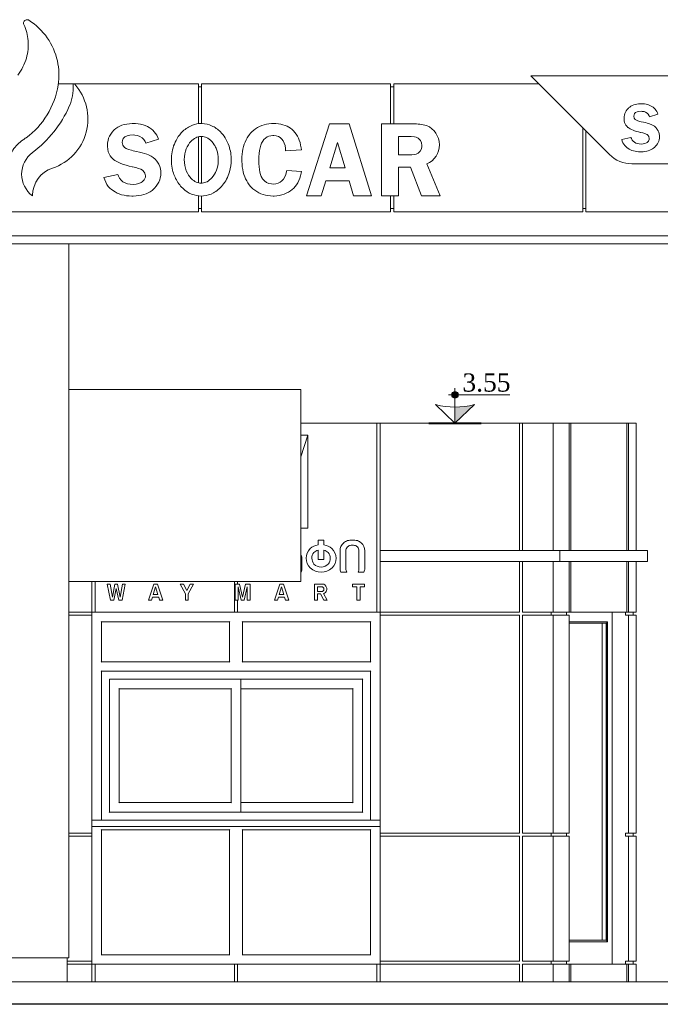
# Model space of a CAD drawing. Header units: millimetres. Extents: x -380439 to -318166, y -60353 to -34389.
# Tile 6 of 19: x -351093 to -347092, y -58586 to -52436. Entities that reach past the tile are written whole.
import ezdxf

# ---------------------------------------------------------------- set-up
doc = ezdxf.new("R2010")
doc.units = ezdxf.units.MM
doc.styles.get("Standard").update_dxf_attribs({"font": 'times.ttf'})

# ---------------------------------------------------------------- blocks, each defined once
blk = doc.blocks.new('A$C152742FE')
at = {"color": 0, "linetype": 'Continuous', "lineweight": 0, "extrusion": (0, 1, 0)}
for p, q in [((17342.1, 5046.9), (18216.9, 5046.9)), ((18216.9, 4797.1), (18216.9, 5046.9)), ((18236.9, 5046.9), (19416.9, 5046.9)), ((18236.9, 5046.9), (18236.9, 4798.2)), ((19416.9, 4796.9), (19416.9, 5046.9)), ((19436.9, 5046.9), (20342.1, 5046.9)), ((19436.9, 5046.9), (19436.9, 4796.9)), ((20292.1, 5096.9), (23701.9, 5096.9)), ((20292.1, 5096.9), (20392.1, 4996.9)), ((18216.9, 5026.9), (18236.9, 5026.9)), ((19416.9, 5026.9), (19436.9, 5026.9)), ((20783.5, 4605.5), (20392.1, 4996.9)), ((20966.6, 4921.4), (20955.7, 4920)), ((20978.2, 4921.9), (20966.6, 4921.4)), ((20979.4, 4921.9), (20978.2, 4921.9)), ((20991.3, 4921.5), (20979.4, 4921.9)), ((21002.6, 4920.5), (20991.3, 4921.5)), ((21013.1, 4918.8), (21002.6, 4920.5)), ((20880.6, 4861.1), (20877.9, 4851.6)), ((20884.3, 4870.1), (20880.6, 4861.1)), ((20889.2, 4878.6), (20884.3, 4870.1)), ((20895, 4886.6), (20889.2, 4878.6)), ((20902.1, 4894.4), (20895, 4886.6)), ((20903.4, 4895.5), (20902.1, 4894.4)), ((20910.6, 4901.6), (20903.4, 4895.5)), ((20918.4, 4906.9), (20910.6, 4901.6)), ((20926.8, 4911.4), (20918.4, 4906.9)), ((20935.7, 4915.1), (20926.8, 4911.4)), ((20945.4, 4917.9), (20935.7, 4915.1)), ((20937.7, 4851.8), (20941.3, 4860.2)), ((20941.3, 4860.2), (20947.9, 4866.8)), ((20955.7, 4920), (20945.4, 4917.9)), ((20947.9, 4866.8), (20957, 4871.3)), ((20957, 4871.3), (20968.4, 4873.9)), ((20968.4, 4873.9), (20982.1, 4874.8)), ((20982.1, 4874.8), (20989.5, 4874.4)), ((20989.5, 4874.4), (21000.4, 4872.5)), ((21000.4, 4872.5), (21010.2, 4868.8)), ((21010.2, 4868.8), (21018.8, 4863.3)), ((21023.1, 4916.4), (21013.1, 4918.8)), ((21018.8, 4863.3), (21026, 4856.2)), ((21032.3, 4913.4), (21023.1, 4916.4)), ((21040.9, 4909.6), (21032.3, 4913.4)), ((21049, 4905.2), (21040.9, 4909.6)), ((21056.4, 4900.1), (21049, 4905.2)), ((21063.1, 4894.5), (21056.4, 4900.1)), ((21069.4, 4888.1), (21063.1, 4894.5)), ((21074.9, 4881), (21069.4, 4888.1)), ((21080, 4873.2), (21074.9, 4881)), ((21084.3, 4864.7), (21080, 4873.2)), ((21087.2, 4857.8), (21084.3, 4864.7)), ((17786.1, 4797.5), (17769.6, 4795.4)), ((17803.6, 4798.2), (17786.1, 4797.5)), ((17805.4, 4798.2), (17803.6, 4798.2)), ((17823.3, 4797.6), (17805.4, 4798.2)), ((17840.3, 4796.1), (17823.3, 4797.6)), ((18674, 4798.1), (18657.5, 4796.8)), ((18684.4, 4798.2), (18674, 4798.1)), ((18700.7, 4797.8), (18684.4, 4798.2)), ((18716.2, 4796.4), (18700.7, 4797.8)), ((20876.3, 4841.6), (20875.7, 4831.2)), ((20875.7, 4831.2), (20875.8, 4826.8)), ((20875.8, 4826.8), (20876.8, 4815.6)), ((20877.9, 4851.6), (20876.3, 4841.6)), ((20876.8, 4815.6), (20879, 4805.5)), ((20879, 4805.5), (20882.3, 4796.4)), ((20936.8, 4843.9), (20937.7, 4851.8)), ((20939.2, 4832.5), (20936.8, 4843.9)), ((20945.6, 4823.2), (20939.2, 4832.5)), ((20952.5, 4818.7), (20945.6, 4823.2)), ((20962.1, 4814.7), (20952.5, 4818.7)), ((20974.5, 4811.2), (20962.1, 4814.7)), ((20982.6, 4809.4), (20974.5, 4811.2)), ((20996.2, 4806.6), (20982.6, 4809.4)), ((21008.4, 4803.8), (20996.2, 4806.6)), ((21019.5, 4800.9), (21008.4, 4803.8)), ((21029.4, 4798), (21019.5, 4800.9)), ((21026, 4856.2), (21031.8, 4847.3)), ((21038.1, 4795.2), (21029.4, 4798)), ((21031.8, 4847.3), (21034.8, 4840.3)), ((21034.8, 4840.3), (21087.2, 4857.8)), ((17678.1, 4745), (17669.2, 4732.9)), ((17688.8, 4756.7), (17678.1, 4745)), ((17690.7, 4758.4), (17688.8, 4756.7)), ((17701.5, 4767.7), (17690.7, 4758.4)), ((17713.3, 4775.6), (17701.5, 4767.7)), ((17726, 4782.4), (17713.3, 4775.6)), ((17739.5, 4788), (17726, 4782.4)), ((17754, 4792.3), (17739.5, 4788)), ((17769.6, 4795.4), (17754, 4792.3)), ((17856.2, 4793.6), (17840.3, 4796.1)), ((17871.2, 4789.9), (17856.2, 4793.6)), ((17885.1, 4785.4), (17871.2, 4789.9)), ((17898.1, 4779.7), (17885.1, 4785.4)), ((17910.3, 4773), (17898.1, 4779.7)), ((17921.5, 4765.4), (17910.3, 4773)), ((17931.7, 4756.8), (17921.5, 4765.4)), ((17941.1, 4747.2), (17931.7, 4756.8)), ((17949.4, 4736.5), (17941.1, 4747.2)), ((17957.1, 4724.7), (17949.4, 4736.5)), ((18551.2, 4746.6), (18541, 4735.3)), ((18562.3, 4756.8), (18551.2, 4746.6)), ((18573.8, 4765.9), (18562.3, 4756.8)), ((18586, 4773.8), (18573.8, 4765.9)), ((18598.9, 4780.6), (18586, 4773.8)), ((18612.5, 4786.3), (18598.9, 4780.6)), ((18626.7, 4790.9), (18612.5, 4786.3)), ((18641.7, 4794.3), (18626.7, 4790.9)), ((18657.5, 4796.8), (18641.7, 4794.3)), ((18730.9, 4794), (18716.2, 4796.4)), ((18744.8, 4790.7), (18730.9, 4794)), ((18757.9, 4786.5), (18744.8, 4790.7)), ((18770.2, 4781.4), (18757.9, 4786.5)), ((18781.7, 4775.4), (18770.2, 4781.4)), ((18792.4, 4768.4), (18781.7, 4775.4)), ((18802.4, 4760.5), (18792.4, 4768.4)), ((18811.5, 4751.8), (18802.4, 4760.5)), ((18820.1, 4742.1), (18811.5, 4751.8)), ((18827.8, 4731.4), (18820.1, 4742.1)), ((19036.2, 4796.9), (18892, 4346.9)), ((19158.2, 4796.9), (19036.2, 4796.9)), ((19298.9, 4346.9), (19158.2, 4796.9)), ((19557.7, 4796.9), (19359.9, 4796.9)), ((19359.9, 4796.9), (19359.9, 4346.9)), ((20616.9, 4772), (20616.9, 4246.9)), ((20636.9, 4246.9), (20636.9, 4752)), ((20882.3, 4796.4), (20886.6, 4788.2)), ((20886.6, 4788.2), (20892.1, 4780.9)), ((20892.1, 4780.9), (20898.8, 4774.3)), ((20898.8, 4774.3), (20900.1, 4773.3)), ((20900.1, 4773.3), (20906.4, 4768.7)), ((20906.4, 4768.7), (20913.8, 4764.3)), ((20913.8, 4764.3), (20922, 4760.2)), ((20922, 4760.2), (20931.3, 4756.2)), ((20931.3, 4756.2), (20941.5, 4752.5)), ((20941.5, 4752.5), (20952.7, 4749.1)), ((20952.7, 4749.1), (20964.9, 4745.8)), ((20964.9, 4745.8), (20978.2, 4742.9)), ((20978.2, 4742.9), (20979.3, 4742.6)), ((20979.3, 4742.6), (20993, 4739.4)), ((20993, 4739.4), (21004.5, 4736.1)), ((21004.5, 4736.1), (21013.7, 4732.6)), ((21045.6, 4792.4), (21038.1, 4795.2)), ((21048.4, 4791.1), (21045.6, 4792.4)), ((21057.2, 4786.5), (21048.4, 4791.1)), ((21065.3, 4780.9), (21057.2, 4786.5)), ((21072.9, 4774.1), (21065.3, 4780.9)), ((21079.8, 4766.1), (21072.9, 4774.1)), ((21082.7, 4762.1), (21079.8, 4766.1)), ((21088.1, 4753.3), (21082.7, 4762.1)), ((21092.1, 4744.1), (21088.1, 4753.3)), ((21094.8, 4734.6), (21092.1, 4744.1)), ((17649.8, 4677.1), (17649, 4661.3)), ((17652.2, 4692.1), (17649.8, 4677.1)), ((17656.3, 4706.4), (17652.2, 4692.1)), ((17661.9, 4720), (17656.3, 4706.4)), ((17669.2, 4732.9), (17661.9, 4720)), ((17741.1, 4680.6), (17742.5, 4692.4)), ((17744.7, 4663.3), (17741.1, 4680.6)), ((17742.5, 4692.4), (17747.9, 4705.1)), ((17747.9, 4705.1), (17757.8, 4715)), ((17757.8, 4715), (17771.6, 4721.9)), ((17771.6, 4721.9), (17788.8, 4725.8)), ((17788.8, 4725.8), (17809.4, 4727.1)), ((17809.4, 4727.1), (17820.6, 4726.5)), ((17820.6, 4726.5), (17837.1, 4723.7)), ((17837.1, 4723.7), (17851.9, 4718.2)), ((17851.9, 4718.2), (17864.8, 4709.8)), ((17864.8, 4709.8), (17875.6, 4699.1)), ((17875.6, 4699.1), (17884.4, 4685.7)), ((17884.4, 4685.7), (17889, 4675.1)), ((17889, 4675.1), (17968, 4701.5)), ((17963.7, 4712), (17957.1, 4724.7)), ((17968, 4701.5), (17963.7, 4712)), ((18216.9, 4428.1), (18216.9, 4715.4)), ((18236.9, 4717.7), (18236.9, 4426.1)), ((18508.8, 4682.5), (18503.4, 4668.5)), ((18515, 4695.9), (18508.8, 4682.5)), ((18522.2, 4708.6), (18515, 4695.9)), ((18530.1, 4721), (18522.2, 4708.6)), ((18538.9, 4732.7), (18530.1, 4721)), ((18541, 4735.3), (18538.9, 4732.7)), ((18606.2, 4662.8), (18611.7, 4676.7)), ((18611.7, 4676.7), (18618.5, 4688.9)), ((18618.5, 4688.9), (18626.4, 4699.4)), ((18626.4, 4699.4), (18635.4, 4708)), ((18635.4, 4708), (18645.6, 4714.8)), ((18645.6, 4714.8), (18656.9, 4719.6)), ((18656.9, 4719.6), (18669.2, 4722.5)), ((18669.2, 4722.5), (18682.3, 4723.4)), ((18682.3, 4723.4), (18687.8, 4723.3)), ((18687.8, 4723.3), (18702.7, 4721.3)), ((18702.7, 4721.3), (18716.2, 4717)), ((18716.2, 4717), (18728.2, 4710.3)), ((18728.2, 4710.3), (18738.3, 4701.1)), ((18738.3, 4701.1), (18746.6, 4689.6)), ((18746.6, 4689.6), (18753.1, 4676)), ((18753.1, 4676), (18757.9, 4660.3)), ((18834.8, 4719.8), (18827.8, 4731.4)), ((18841.1, 4707.1), (18834.8, 4719.8)), ((18846.7, 4693.5), (18841.1, 4707.1)), ((18851.5, 4679), (18846.7, 4693.5)), ((18855.5, 4663.4), (18851.5, 4679)), ((19037.9, 4522.7), (19086.1, 4680.6)), ((19086.1, 4680.6), (19133.2, 4522.7)), ((19465.9, 4716.8), (19544.8, 4716.8)), ((19465.9, 4602.1), (19465.9, 4716.8)), ((19544.8, 4716.8), (19566.6, 4715.4)), ((19566.6, 4715.4), (19577.7, 4713.5)), ((19577.7, 4713.5), (19590, 4707.3)), ((19590, 4707.3), (19602.1, 4695.1)), ((19602.1, 4695.1), (19604.5, 4691.7)), ((19604.5, 4691.7), (19611.1, 4677.3)), ((19611.1, 4677.3), (19613.3, 4661.4)), ((20918.7, 4711.3), (20861.2, 4698.2)), ((20861.2, 4698.2), (20864.4, 4688.3)), ((20864.4, 4688.3), (20868.5, 4678.7)), ((20868.5, 4678.7), (20873.5, 4670)), ((20921.1, 4704.4), (20918.7, 4711.3)), ((20925.9, 4695.3), (20921.1, 4704.4)), ((20932.1, 4687.6), (20925.9, 4695.3)), ((20939.6, 4681.3), (20932.1, 4687.6)), ((20948.3, 4676.4), (20939.6, 4681.3)), ((20958.3, 4672.9), (20948.3, 4676.4)), ((21015.2, 4677.2), (21005.9, 4673.3)), ((21013.7, 4732.6), (21020.7, 4728.9)), ((21019.9, 4680.4), (21015.2, 4677.2)), ((21028.2, 4689.2), (21019.9, 4680.4)), ((21020.7, 4728.9), (21024.1, 4726.2)), ((21024.1, 4726.2), (21030.8, 4717.1)), ((21032.5, 4699.5), (21028.2, 4689.2)), ((21030.8, 4717.1), (21033, 4705.6)), ((21033, 4705.6), (21032.5, 4699.5)), ((21083.4, 4670.7), (21088.1, 4679.2)), ((21088.1, 4679.2), (21091.8, 4688.3)), ((21091.8, 4688.3), (21094.4, 4697.6)), ((21094.4, 4697.6), (21096, 4707.5)), ((21096.2, 4724.5), (21094.8, 4734.6)), ((21096, 4707.5), (21096.6, 4717.6)), ((21096.6, 4717.6), (21096.2, 4724.5)), ((17649, 4661.3), (17649.1, 4654.8)), ((17649.1, 4654.8), (17650.6, 4637.8)), ((17650.6, 4637.8), (17653.9, 4622.6)), ((17653.9, 4622.6), (17658.8, 4608.9)), ((17754.3, 4649.3), (17744.7, 4663.3)), ((17764.8, 4642.5), (17754.3, 4649.3)), ((17779.2, 4636.5), (17764.8, 4642.5)), ((17798, 4631.2), (17779.2, 4636.5)), ((17810.2, 4628.5), (17798, 4631.2)), ((17830.7, 4624.2), (17810.2, 4628.5)), ((17849.1, 4620), (17830.7, 4624.2)), ((17865.9, 4615.6), (17849.1, 4620)), ((17880.8, 4611.3), (17865.9, 4615.6)), ((18492.2, 4622.9), (18490.1, 4606.6)), ((18495.1, 4638.8), (18492.2, 4622.9)), ((18498.8, 4653.9), (18495.1, 4638.8)), ((18503.4, 4668.5), (18498.8, 4653.9)), ((18595.9, 4611), (18598.2, 4630.1)), ((18598.2, 4630.1), (18601.7, 4647.3)), ((18601.7, 4647.3), (18606.2, 4662.8)), ((18757.9, 4660.3), (18760.9, 4642.5)), ((18760.9, 4642.5), (18761.8, 4628.5)), ((18761.8, 4628.5), (18860.5, 4634.7)), ((18858.8, 4646.8), (18855.5, 4663.4)), ((18860.5, 4634.7), (18858.8, 4646.8)), ((19589.8, 4613.6), (19576.7, 4606.7)), ((19601.6, 4625.8), (19589.8, 4613.6)), ((19602.1, 4626.5), (19601.6, 4625.8)), ((19609.6, 4640.3), (19602.1, 4626.5)), ((19613.1, 4655.9), (19609.6, 4640.3)), ((19613.3, 4661.4), (19613.1, 4655.9)), ((20873.5, 4670), (20879.2, 4662)), ((20879.2, 4662), (20885.6, 4654.7)), ((20885.6, 4654.7), (20892.8, 4648.2)), ((20892.8, 4648.2), (20907, 4638.6)), ((20907, 4638.6), (20915.6, 4634.2)), ((20915.6, 4634.2), (20924.7, 4630.5)), ((20924.7, 4630.5), (20934.3, 4627.4)), ((20934.3, 4627.4), (20944.3, 4625)), ((20944.3, 4625), (20954.7, 4623.3)), ((20954.7, 4623.3), (20965.7, 4622.3)), ((20969.3, 4670.8), (20958.3, 4672.9)), ((20965.7, 4622.3), (20977.2, 4621.9)), ((20981.4, 4670.1), (20969.3, 4670.8)), ((20977.2, 4621.9), (20982.4, 4622)), ((20981.8, 4670.1), (20981.4, 4670.1)), ((20994.7, 4670.9), (20981.8, 4670.1)), ((20982.4, 4622), (20994.5, 4622.6)), ((20994.5, 4622.6), (21006, 4623.8)), ((21005.9, 4673.3), (20994.7, 4670.9)), ((21006, 4623.8), (21016.7, 4625.8)), ((21016.7, 4625.8), (21026.7, 4628.2)), ((21026.7, 4628.2), (21036, 4631.4)), ((21036, 4631.4), (21044.7, 4635.2)), ((21044.7, 4635.2), (21052.7, 4639.7)), ((21052.7, 4639.7), (21060, 4644.7)), ((21060, 4644.7), (21066.7, 4650.5)), ((21066.7, 4650.5), (21070.7, 4654.3)), ((21070.7, 4654.3), (21077.6, 4662.3)), ((21077.6, 4662.3), (21083.4, 4670.7)), ((17658.8, 4608.9), (17665.4, 4596.4)), ((17665.4, 4596.4), (17673.7, 4585.5)), ((17673.7, 4585.5), (17683.7, 4575.6)), ((17683.7, 4575.6), (17685.7, 4574)), ((17685.7, 4574), (17695.3, 4567)), ((17695.3, 4567), (17706.4, 4560.4)), ((17706.4, 4560.4), (17718.8, 4554.2)), ((17718.8, 4554.2), (17732.7, 4548.2)), ((17893.9, 4607.1), (17880.8, 4611.3)), ((17905.3, 4602.8), (17893.9, 4607.1)), ((17909.5, 4600.9), (17905.3, 4602.8)), ((17922.8, 4594), (17909.5, 4600.9)), ((17935, 4585.4), (17922.8, 4594)), ((17946.4, 4575.2), (17935, 4585.4)), ((17956.8, 4563.2), (17946.4, 4575.2)), ((17961.2, 4557.1), (17956.8, 4563.2)), ((17969.3, 4543.8), (17961.2, 4557.1)), ((18488.8, 4589.7), (18488.4, 4572.1)), ((18488.4, 4572.1), (18488.5, 4561.9)), ((18488.5, 4561.9), (18489.4, 4544.1)), ((18490.1, 4606.6), (18488.8, 4589.7)), ((18594, 4571.1), (18594.4, 4590.4)), ((18594.4, 4549), (18594, 4571.1)), ((18594.4, 4590.4), (18595.9, 4611)), ((19530.6, 4602.1), (19465.9, 4602.1)), ((19550.6, 4602.6), (19530.6, 4602.1)), ((19566.3, 4604.3), (19550.6, 4602.6)), ((19576.7, 4606.7), (19566.3, 4604.3)), ((17732.7, 4548.2), (17748.2, 4542.7)), ((17748.2, 4542.7), (17765.1, 4537.5)), ((17765.1, 4537.5), (17783.5, 4532.6)), ((17783.5, 4532.6), (17803.5, 4528.2)), ((17803.5, 4528.2), (17805.2, 4527.7)), ((17805.2, 4527.7), (17825.9, 4522.9)), ((17825.9, 4522.9), (17843.2, 4518)), ((17843.2, 4518), (17857.1, 4512.6)), ((17857.1, 4512.6), (17867.7, 4507)), ((17867.7, 4507), (17872.8, 4502.9)), ((17872.8, 4502.9), (17882.9, 4489.2)), ((17975.4, 4530), (17969.3, 4543.8)), ((17979.4, 4515.7), (17975.4, 4530)), ((17981.6, 4500.4), (17979.4, 4515.7)), ((17981.3, 4474.7), (17982.2, 4490)), ((17982.2, 4490), (17981.6, 4500.4)), ((18489.4, 4544.1), (18491.1, 4526.9)), ((18491.1, 4526.9), (18493.6, 4510.6)), ((18493.6, 4510.6), (18496.9, 4494.9)), ((18496.9, 4494.9), (18501.1, 4480.1)), ((18595.7, 4528.9), (18594.4, 4549)), ((18597.7, 4510.6), (18595.7, 4528.9)), ((18600.8, 4494.3), (18597.7, 4510.6)), ((18604.5, 4479.9), (18600.8, 4494.3)), ((18768, 4498.2), (18763, 4480.5)), ((18769.4, 4505.1), (18768, 4498.2)), ((18860.5, 4499.5), (18769.4, 4505.1)), ((18858.6, 4488.1), (18860.5, 4499.5)), ((19133.2, 4522.7), (19037.9, 4522.7)), ((19465.9, 4525.2), (19541.5, 4525.2)), ((19465.9, 4346.9), (19465.9, 4525.2)), ((19541.5, 4525.2), (19610.6, 4346.9)), ((19726.9, 4346.9), (19644, 4546)), ((20924.9, 4546.9), (23701.9, 4546.9)), ((17713.8, 4480.4), (17626.9, 4460.7)), ((17626.9, 4460.7), (17631.8, 4445.7)), ((17631.8, 4445.7), (17638, 4431.3)), ((17638, 4431.3), (17645.5, 4418.2)), ((17717.4, 4470), (17713.8, 4480.4)), ((17724.6, 4456.4), (17717.4, 4470)), ((17734, 4444.7), (17724.6, 4456.4)), ((17745.3, 4435.2), (17734, 4444.7)), ((17758.4, 4427.8), (17745.3, 4435.2)), ((17859.4, 4429.1), (17845.4, 4423.1)), ((17866.5, 4433.9), (17859.4, 4429.1)), ((17879, 4447.1), (17866.5, 4433.9)), ((17885.4, 4462.7), (17879, 4447.1)), ((17882.9, 4489.2), (17886.3, 4471.8)), ((17886.3, 4471.8), (17885.4, 4462.7)), ((17962.3, 4419.2), (17969.4, 4432.1)), ((17969.4, 4432.1), (17974.9, 4445.7)), ((17974.9, 4445.7), (17978.9, 4459.9)), ((17978.9, 4459.9), (17981.3, 4474.7)), ((18501.1, 4480.1), (18506.1, 4465.8)), ((18506.1, 4465.8), (18511.7, 4452.4)), ((18511.7, 4452.4), (18518.4, 4439.5)), ((18518.4, 4439.5), (18525.7, 4427.5)), ((18609.2, 4467.4), (18604.5, 4479.9)), ((18614.8, 4456.8), (18609.2, 4467.4)), ((18617.7, 4452.8), (18614.8, 4456.8)), ((18628.8, 4440.5), (18617.7, 4452.8)), ((18642, 4431), (18628.8, 4440.5)), ((18657, 4424.4), (18642, 4431)), ((18727.4, 4431.5), (18714.6, 4425.4)), ((18738.7, 4440.3), (18727.4, 4431.5)), ((18748.3, 4451.5), (18738.7, 4440.3)), ((18756.5, 4464.9), (18748.3, 4451.5)), ((18763, 4480.5), (18756.5, 4464.9)), ((18830.3, 4416.1), (18837.9, 4428.4)), ((18837.9, 4428.4), (18844.5, 4441.7)), ((18844.5, 4441.7), (18850.2, 4456.2)), ((18850.2, 4456.2), (18854.9, 4471.6)), ((18854.9, 4471.6), (18858.6, 4488.1)), ((18984.3, 4346.9), (19012.5, 4439.6)), ((19012.5, 4439.6), (19157.9, 4439.6)), ((19157.9, 4439.6), (19185.6, 4346.9)), ((17645.5, 4418.2), (17654.1, 4406)), ((17654.1, 4406), (17663.8, 4395)), ((17663.8, 4395), (17674.8, 4385.3)), ((17674.8, 4385.3), (17696.2, 4370.8)), ((17696.2, 4370.8), (17709.1, 4364.2)), ((17773.5, 4422.5), (17758.4, 4427.8)), ((17790.2, 4419.4), (17773.5, 4422.5)), ((17808.4, 4418.3), (17790.2, 4419.4)), ((17808.9, 4418.3), (17808.4, 4418.3)), ((17828.4, 4419.5), (17808.9, 4418.3)), ((17845.4, 4423.1), (17828.4, 4419.5)), ((17903.9, 4365.7), (17915.9, 4372.4)), ((17915.9, 4372.4), (17927, 4380)), ((17927, 4380), (17937.1, 4388.7)), ((17937.1, 4388.7), (17943.1, 4394.5)), ((17943.1, 4394.5), (17953.5, 4406.6)), ((17953.5, 4406.6), (17962.3, 4419.2)), ((18525.7, 4427.5), (18533.9, 4416.1)), ((18533.9, 4416.1), (18543, 4405.4)), ((18543, 4405.4), (18546.1, 4401.9)), ((18546.1, 4401.9), (18557.1, 4391.3)), ((18557.1, 4391.3), (18568.7, 4381.6)), ((18568.7, 4381.6), (18580.9, 4373.2)), ((18580.9, 4373.2), (18593.7, 4366)), ((18673.4, 4420.9), (18657, 4424.4)), ((18685.2, 4420.3), (18673.4, 4420.9)), ((18700.6, 4421.5), (18685.2, 4420.3)), ((18714.6, 4425.4), (18700.6, 4421.5)), ((18765.5, 4362.4), (18778.7, 4369.2)), ((18778.7, 4369.2), (18791.3, 4377.3)), ((18791.3, 4377.3), (18803.4, 4386.6)), ((18803.4, 4386.6), (18811.9, 4394.2)), ((18811.9, 4394.2), (18821.5, 4404.6)), ((18821.5, 4404.6), (18830.3, 4416.1)), ((17181.1, 4347.8), (17181.2, 4350.4)), ((17709.1, 4364.2), (17722.8, 4358.6)), ((17722.8, 4358.6), (17737.3, 4353.9)), ((17737.3, 4353.9), (17752.3, 4350.3)), ((17752.3, 4350.3), (17768.1, 4347.7)), ((17768.1, 4347.7), (17784.7, 4346.1)), ((17784.7, 4346.1), (17802, 4345.6)), ((17802, 4345.6), (17809.8, 4345.7)), ((17809.8, 4345.7), (17828.2, 4346.7)), ((17828.2, 4346.7), (17845.4, 4348.5)), ((17845.4, 4348.5), (17861.7, 4351.4)), ((17861.7, 4351.4), (17876.7, 4355.1)), ((17876.7, 4355.1), (17890.8, 4360)), ((17890.8, 4360), (17903.9, 4365.7)), ((18216.9, 4246.9), (18216.9, 4346.5)), ((18236.9, 4345.6), (18236.9, 4246.9)), ((18593.7, 4366), (18607.2, 4359.8)), ((18607.2, 4359.8), (18621.2, 4354.7)), ((18621.2, 4354.7), (18635.8, 4350.7)), ((18635.8, 4350.7), (18651.1, 4347.9)), ((18651.1, 4347.9), (18667.1, 4346.1)), ((18667.1, 4346.1), (18683.7, 4345.6)), ((18683.7, 4345.6), (18689.7, 4345.7)), ((18689.7, 4345.7), (18706.3, 4346.7)), ((18706.3, 4346.7), (18722, 4348.9)), ((18722, 4348.9), (18737.2, 4352.2)), ((18737.2, 4352.2), (18751.6, 4356.7)), ((18751.6, 4356.7), (18765.5, 4362.4)), ((18892, 4346.9), (18984.3, 4346.9)), ((19185.6, 4346.9), (19298.9, 4346.9)), ((19359.9, 4346.9), (19465.9, 4346.9)), ((19416.9, 4246.9), (19416.9, 4346.9)), ((19436.9, 4346.9), (19436.9, 4246.9)), ((19610.6, 4346.9), (19726.9, 4346.9)), ((18216.9, 4246.9), (17036.9, 4246.9)), ((18236.9, 4266.9), (18216.9, 4266.9)), ((19416.9, 4246.9), (18236.9, 4246.9)), ((19436.9, 4266.9), (19416.9, 4266.9)), ((20616.9, 4246.9), (19436.9, 4246.9)), ((20616.9, 4266.9), (20636.9, 4266.9)), ((20636.9, 4246.9), (21816.9, 4246.9)), ((16451.9, 4096.9), (23601.9, 4096.9)), ((16451.9, 4096.9), (23601.9, 4096.9)), ((23601.9, 4046.9), (16451.9, 4046.9)), ((17406.9, -413.1), (17406.9, 4046.9)), ((17406.9, 3136.9), (18856.9, 3136.9)), ((18856.9, 3136.9), (18856.9, 1936.9)), ((18856.9, 2926.9), (19331.9, 2926.9)), ((19331.9, 2926.9), (19351.9, 2926.9)), ((19331.9, 1746.9), (19331.9, 2926.9)), ((19351.9, 2926.9), (20221.9, 2926.9)), ((19351.9, 2926.9), (19351.9, 2131.9)), ((20221.9, 2926.9), (20241.9, 2926.9)), ((20221.9, 2131.9), (20221.9, 2926.9)), ((20241.9, 2926.9), (20431.9, 2926.9)), ((20241.9, 2926.9), (20241.9, 2131.9)), ((20431.9, 2926.9), (20533.4, 2926.9)), ((20431.9, 2131.9), (20431.9, 2926.9)), ((20533.4, 2926.9), (20542.7, 2926.9)), ((20533.4, 2131.9), (20533.4, 2926.9)), ((20542.7, 2926.9), (20893.3, 2926.9)), ((20542.7, 2926.9), (20542.7, 2131.9)), ((20893.3, 2926.9), (20902.5, 2926.9)), ((20893.3, 2131.9), (20893.3, 2926.9)), ((20902.5, 2926.9), (20951.9, 2926.9)), ((20902.5, 2926.9), (20902.5, 2131.9)), ((20951.9, 2131.9), (20951.9, 2926.9)), ((18856.9, 2716.8), (18900.8, 2851.9)), ((18900.8, 2851.9), (18856.9, 2851.9)), ((18900.8, 2851.9), (18856.9, 2716.8)), ((18900.8, 2271.9), (18900.8, 2851.9)), ((18856.9, 2271.9), (18900.8, 2271.9)), ((18964.5, 2196.9), (18964.5, 2166.2)), ((19001, 2196.9), (18964.5, 2196.9)), ((19001, 2166.2), (19001, 2196.9)), ((18964.5, 2133.1), (18964.5, 2076.2)), ((19001, 2076.2), (19001, 2132.9)), ((19101.5, 2129.1), (19101.5, 2019.4)), ((19138, 2018.8), (19138, 2129.1)), ((19219.5, 2129.1), (19219.5, 2018.8)), ((19256, 2019.4), (19256, 2129.1)), ((19351.9, 2131.9), (20474.4, 2131.9)), ((19351.9, 2061.9), (19351.9, 2131.9)), ((20474.4, 2061.9), (20474.4, 2131.9)), ((21021.9, 2131.9), (20474.4, 2131.9)), ((21021.9, 2061.9), (21021.9, 2131.9)), ((18863.5, 2018.8), (18863.5, 2076.2)), ((18964.5, 2076.2), (19001, 2076.2)), ((19351.9, 2061.9), (19351.9, 1746.9)), ((20474.4, 2061.9), (19351.9, 2061.9)), ((20221.9, 1746.9), (20221.9, 2061.9)), ((20241.9, 2061.9), (20241.9, 1746.9)), ((20431.9, 1746.9), (20431.9, 2061.9)), ((20474.4, 2061.9), (21021.9, 2061.9)), ((20533.4, 1746.9), (20533.4, 2061.9)), ((20542.7, 2061.9), (20542.7, 1746.9)), ((20893.3, 1746.9), (20893.3, 2061.9)), ((20902.5, 2061.9), (20902.5, 1746.9)), ((20951.9, 1746.9), (20951.9, 2061.9)), ((18856.9, 1996.9), (18859.6, 1996.9)), ((19107.1, 1996.9), (19143.7, 1996.9)), ((19213.8, 1996.9), (19250.3, 1996.9)), ((18856.9, 1936.9), (17406.9, 1936.9)), ((17551.9, 1746.9), (17551.9, 1936.9)), ((17571.9, 1936.9), (17571.9, 1746.9)), ((17665.6, 1921.9), (17647.3, 1921.9)), ((17647.3, 1921.9), (17666.8, 1821.9)), ((17679.4, 1840.5), (17665.6, 1921.9)), ((17695.2, 1921.9), (17679.4, 1840.5)), ((17712.3, 1921.9), (17695.2, 1921.9)), ((17728.2, 1840.5), (17712.3, 1921.9)), ((17742, 1921.9), (17728.2, 1840.5)), ((17740.7, 1821.9), (17760.3, 1921.9)), ((17760.3, 1921.9), (17742, 1921.9)), ((17937.6, 1921.9), (17904.3, 1821.9)), ((17960.8, 1921.9), (17937.6, 1921.9)), ((17994.1, 1821.9), (17960.8, 1921.9)), ((18123.1, 1921.9), (18102.5, 1921.9)), ((18102.5, 1921.9), (18136.6, 1861.1)), ((18144.7, 1881), (18123.1, 1921.9)), ((18166.4, 1921.9), (18144.7, 1881)), ((18152.9, 1861.1), (18187, 1921.9)), ((18187, 1921.9), (18166.4, 1921.9)), ((18441.9, 1746.9), (18441.9, 1936.9)), ((18474.3, 1921.9), (18445.7, 1921.9)), ((18445.7, 1921.9), (18445.7, 1821.9)), ((18461.9, 1936.9), (18461.9, 1921.9)), ((18493.1, 1840.5), (18474.3, 1921.9)), ((18511.9, 1921.9), (18493.1, 1840.5)), ((18540.4, 1921.9), (18511.9, 1921.9)), ((18540.4, 1821.9), (18540.4, 1921.9)), ((18724.4, 1921.9), (18691.1, 1821.9)), ((18747.6, 1921.9), (18724.4, 1921.9)), ((18780.9, 1821.9), (18747.6, 1921.9)), ((18990.4, 1921.9), (18942.8, 1921.9)), ((18942.8, 1921.9), (18942.8, 1821.9)), ((19254.4, 1921.9), (19179.2, 1921.9)), ((19179.2, 1921.9), (19179.2, 1904.8)), ((19254.4, 1904.8), (19254.4, 1921.9)), ((17688.5, 1821.9), (17703.8, 1895.1)), ((17703.8, 1895.1), (17719.1, 1821.9)), ((17934.8, 1857.5), (17949.2, 1904.8)), ((17963.6, 1857.5), (17934.8, 1857.5)), ((17949.2, 1904.8), (17963.6, 1857.5)), ((18136.6, 1861.1), (18136.6, 1821.9)), ((18152.9, 1821.9), (18152.9, 1861.1)), ((18464.3, 1821.9), (18464.3, 1904.8)), ((18464.3, 1904.8), (18484.1, 1821.9)), ((18502.1, 1821.9), (18521.9, 1904.8)), ((18521.9, 1904.8), (18521.9, 1821.9)), ((18721.6, 1857.5), (18736, 1904.8)), ((18750.4, 1857.5), (18721.6, 1857.5)), ((18736, 1904.8), (18750.4, 1857.5)), ((18961.5, 1874.6), (18961.5, 1904.8)), ((18961.5, 1821.9), (18961.5, 1860.5)), ((18961.5, 1860.5), (18979.5, 1860.5)), ((18979.5, 1860.5), (18999.5, 1821.9)), ((19021.3, 1821.9), (18998.4, 1862.3)), ((19179.2, 1904.8), (19207, 1904.8)), ((19207, 1904.8), (19207, 1821.9)), ((19226.6, 1821.9), (19226.6, 1904.8)), ((19226.6, 1904.8), (19254.4, 1904.8)), ((17666.8, 1821.9), (17688.5, 1821.9)), ((17719.1, 1821.9), (17740.7, 1821.9)), ((17904.3, 1821.9), (17924, 1821.9)), ((17924, 1821.9), (17929.6, 1840.5)), ((17929.6, 1840.5), (17968.8, 1840.5)), ((17968.8, 1840.5), (17974.4, 1821.9)), ((17974.4, 1821.9), (17994.1, 1821.9)), ((18136.6, 1821.9), (18152.9, 1821.9)), ((18445.7, 1821.9), (18464.3, 1821.9)), ((18461.9, 1821.9), (18461.9, 1746.9)), ((18484.1, 1821.9), (18502.1, 1821.9)), ((18521.9, 1821.9), (18540.4, 1821.9)), ((18691.1, 1821.9), (18710.8, 1821.9)), ((18710.8, 1821.9), (18716.4, 1840.5)), ((18716.4, 1840.5), (18755.6, 1840.5)), ((18755.6, 1840.5), (18761.2, 1821.9)), ((18761.2, 1821.9), (18780.9, 1821.9)), ((18942.8, 1821.9), (18961.5, 1821.9)), ((18999.5, 1821.9), (19021.3, 1821.9)), ((19207, 1821.9), (19226.6, 1821.9)), ((17406.9, 1746.9), (17551.9, 1746.9)), ((17551.9, 1726.9), (17406.9, 1726.9)), ((17551.9, 1746.9), (17551.9, 1726.9)), ((17571.9, 1746.9), (17551.9, 1746.9)), ((17551.9, 446.9), (17551.9, 1726.9)), ((17571.9, 1746.9), (18441.9, 1746.9)), ((18461.9, 1746.9), (18441.9, 1746.9)), ((18461.9, 1746.9), (19331.9, 1746.9)), ((19351.9, 1746.9), (19331.9, 1746.9)), ((19351.9, 1726.9), (19351.9, 1746.9)), ((19351.9, 1746.9), (20221.9, 1746.9)), ((19351.9, 1726.9), (19351.9, 446.9)), ((20221.9, 1726.9), (19351.9, 1726.9)), ((20221.9, 366.9), (20221.9, 1726.9)), ((20241.9, 1746.9), (20431.9, 1746.9)), ((20241.9, 1726.9), (20241.9, 366.9)), ((20431.9, 1726.9), (20241.9, 1726.9)), ((20419.8, 1746.9), (20419.8, 1726.9)), ((20431.9, 1746.9), (20533.4, 1746.9)), ((20431.9, 366.9), (20431.9, 1726.9)), ((20533.4, 1726.9), (20431.9, 1726.9)), ((20515.7, 1746.9), (20515.7, 1726.9)), ((20542.7, 1746.9), (20533.4, 1746.9)), ((20533.4, 366.9), (20533.4, 1726.9)), ((20542.7, 1746.9), (20893.3, 1746.9)), ((20800.5, 1746.9), (20800.5, -453.1)), ((20884.8, 1726.9), (20884.8, 1746.9)), ((20902.5, 1726.9), (20884.8, 1726.9)), ((20893.3, 1746.9), (20902.5, 1746.9)), ((20902.5, 1746.9), (20951.9, 1746.9)), ((20902.5, 1726.9), (20902.5, 366.9)), ((20951.9, 1726.9), (20902.5, 1726.9)), ((20931.9, 1746.9), (20931.9, 1726.9)), ((20951.9, 366.9), (20951.9, 1726.9)), ((17609.9, 1688.9), (17611.9, 1686.9)), ((17611.9, 1436.9), (17611.9, 1686.9)), ((17611.9, 1686.9), (18411.9, 1686.9)), ((18411.9, 1686.9), (18413.9, 1688.9)), ((18411.9, 1686.9), (18411.9, 1436.9)), ((18491.9, 1686.9), (18489.9, 1688.9)), ((18491.9, 1686.9), (19291.9, 1686.9)), ((18491.9, 1436.9), (18491.9, 1686.9)), ((19293.9, 1688.9), (19291.9, 1686.9)), ((19291.9, 1686.9), (19291.9, 1436.9)), ((20533.4, 1686.9), (20772.8, 1686.9)), ((20533.4, 1676.9), (20763.8, 1676.9)), ((20739.4, 1676.9), (20739.4, -303.1)), ((20763.8, 1676.9), (20763.8, -303.1)), ((20768.4, 1686.9), (20768.4, -313.1)), ((20772.8, -313.1), (20772.8, 1686.9)), ((17609.9, 1434.9), (17611.9, 1436.9)), ((18411.9, 1436.9), (17611.9, 1436.9)), ((18413.9, 1434.9), (18411.9, 1436.9)), ((18489.9, 1434.9), (18491.9, 1436.9)), ((19291.9, 1436.9), (18491.9, 1436.9)), ((19293.9, 1434.9), (19291.9, 1436.9)), ((17609.9, 1378.9), (17611.9, 1376.9)), ((17611.9, 1376.9), (17611.9, 446.9)), ((17613.9, 1374.9), (17611.9, 1376.9)), ((19291.9, 1376.9), (17611.9, 1376.9)), ((17611.9, 446.9), (17611.9, 1376.9)), ((17611.9, 1376.9), (19291.9, 1376.9)), ((19289.9, 1374.9), (19291.9, 1376.9)), ((19293.9, 1378.9), (19291.9, 1376.9)), ((19291.9, 446.9), (19291.9, 1376.9)), ((19291.9, 1376.9), (19291.9, 446.9)), ((17661.9, 1326.9), (19241.9, 1326.9)), ((17661.9, 496.9), (17661.9, 1326.9)), ((17661.9, 1326.9), (17661.9, 496.9)), ((17663.9, 1324.9), (17661.9, 1326.9)), ((18481.9, 1326.9), (17661.9, 1326.9)), ((18479.9, 1324.9), (18481.9, 1326.9)), ((18481.9, 496.9), (18481.9, 1326.9)), ((19239.9, 1324.9), (19241.9, 1326.9)), ((19243.9, 1328.9), (19241.9, 1326.9)), ((19241.9, 1326.9), (19241.9, 496.9)), ((17719.9, 1268.9), (17721.9, 1266.9)), ((17721.9, 556.9), (17721.9, 1266.9)), ((17721.9, 1266.9), (18421.9, 1266.9)), ((18421.9, 1266.9), (18423.9, 1268.9)), ((18421.9, 1266.9), (18421.9, 556.9)), ((18481.9, 1266.9), (19181.9, 1266.9)), ((19181.9, 1266.9), (19183.9, 1268.9)), ((19181.9, 1266.9), (19181.9, 556.9)), ((17719.9, 554.9), (17721.9, 556.9)), ((18421.9, 556.9), (17721.9, 556.9)), ((18423.9, 554.9), (18421.9, 556.9)), ((19181.9, 556.9), (18481.9, 556.9)), ((19183.9, 554.9), (19181.9, 556.9)), ((17659.9, 494.9), (17661.9, 496.9)), ((17661.9, 496.9), (17663.9, 498.9)), ((19241.9, 496.9), (17661.9, 496.9)), ((17661.9, 496.9), (18481.9, 496.9)), ((18479.9, 498.9), (18481.9, 496.9)), ((19239.9, 498.9), (19241.9, 496.9)), ((19243.9, 494.9), (19241.9, 496.9)), ((17551.9, 436.9), (17551.9, 446.9)), ((19351.9, 446.9), (17551.9, 446.9)), ((17551.9, 416.9), (17551.9, 436.9)), ((17613.9, 448.9), (17611.9, 446.9)), ((19291.9, 446.9), (19289.9, 448.9)), ((19351.9, 446.9), (19351.9, 436.9)), ((19351.9, 416.9), (19351.9, 436.9)), ((17551.9, 406.9), (17551.9, 416.9)), ((17551.9, 406.9), (19351.9, 406.9)), ((17551.9, 366.9), (17551.9, 406.9)), ((17609.9, 388.9), (17611.9, 386.9)), ((17611.9, 386.9), (18411.9, 386.9)), ((17611.9, -393.1), (17611.9, 386.9)), ((18413.9, 388.9), (18411.9, 386.9)), ((18411.9, 386.9), (18411.9, -393.1)), ((18489.9, 388.9), (18491.9, 386.9)), ((18491.9, -393.1), (18491.9, 386.9)), ((18491.9, 386.9), (19291.9, 386.9)), ((19291.9, 386.9), (19293.9, 388.9)), ((19291.9, 386.9), (19291.9, -393.1)), ((19351.9, 416.9), (19351.9, 406.9)), ((19351.9, 406.9), (19351.9, 366.9)), ((17406.9, 366.9), (17551.9, 366.9)), ((17551.9, 346.9), (17406.9, 346.9)), ((17551.9, 366.9), (17551.9, 346.9)), ((17551.9, -433.1), (17551.9, 346.9)), ((19351.9, 366.9), (20221.9, 366.9)), ((19351.9, 346.9), (19351.9, 366.9)), ((20221.9, 346.9), (19351.9, 346.9)), ((19351.9, 346.9), (19351.9, -433.1)), ((20221.9, -433.1), (20221.9, 346.9)), ((20241.9, 366.9), (20431.9, 366.9)), ((20431.9, 346.9), (20241.9, 346.9)), ((20241.9, 346.9), (20241.9, -433.1)), ((20419.8, 346.9), (20419.8, 366.9)), ((20431.9, 366.9), (20533.4, 366.9)), ((20533.4, 346.9), (20431.9, 346.9)), ((20431.9, -433.1), (20431.9, 346.9)), ((20515.7, 366.9), (20515.7, 346.9)), ((20533.4, -433.1), (20533.4, 346.9)), ((20884.8, 346.9), (20884.8, 366.9)), ((20884.8, 366.9), (20902.5, 366.9)), ((20902.5, 346.9), (20884.8, 346.9)), ((20902.5, 366.9), (20951.9, 366.9)), ((20951.9, 346.9), (20902.5, 346.9)), ((20902.5, 346.9), (20902.5, -433.1)), ((20931.9, 346.9), (20931.9, 366.9)), ((20951.9, -433.1), (20951.9, 346.9)), ((20533.4, -303.1), (20763.8, -303.1)), ((20772.8, -313.1), (20533.4, -313.1)), ((16906.9, -413.1), (17406.9, -413.1)), ((17396.9, -563.1), (17396.9, -413.1)), ((17609.9, -395.1), (17611.9, -393.1)), ((18411.9, -393.1), (17611.9, -393.1)), ((18411.9, -393.1), (18413.9, -395.1)), ((18489.9, -395.1), (18491.9, -393.1)), ((19291.9, -393.1), (18491.9, -393.1)), ((19293.9, -395.1), (19291.9, -393.1)), ((17396.9, -433.1), (17551.9, -433.1)), ((17551.9, -453.1), (17396.9, -453.1)), ((17551.9, -433.1), (17551.9, -453.1)), ((17551.9, -453.1), (17571.9, -453.1)), ((17551.9, -563.1), (17551.9, -453.1)), ((18441.9, -453.1), (17571.9, -453.1)), ((17571.9, -453.1), (17571.9, -563.1)), ((18441.9, -453.1), (18461.9, -453.1)), ((18441.9, -563.1), (18441.9, -453.1)), ((19331.9, -453.1), (18461.9, -453.1)), ((18461.9, -453.1), (18461.9, -563.1)), ((19331.9, -453.1), (19351.9, -453.1)), ((19331.9, -563.1), (19331.9, -453.1)), ((19351.9, -433.1), (20221.9, -433.1)), ((19351.9, -453.1), (19351.9, -433.1)), ((20221.9, -453.1), (19351.9, -453.1)), ((19351.9, -453.1), (19351.9, -563.1)), ((20221.9, -563.1), (20221.9, -453.1)), ((20241.9, -433.1), (20431.9, -433.1)), ((20431.9, -453.1), (20241.9, -453.1)), ((20241.9, -453.1), (20241.9, -563.1)), ((20419.8, -453.1), (20419.8, -433.1)), ((20431.9, -433.1), (20533.4, -433.1)), ((20533.4, -453.1), (20431.9, -453.1)), ((20431.9, -563.1), (20431.9, -453.1)), ((20515.7, -433.1), (20515.7, -453.1)), ((20533.4, -453.1), (20542.7, -453.1)), ((20533.4, -563.1), (20533.4, -453.1)), ((20893.3, -453.1), (20542.7, -453.1)), ((20542.7, -453.1), (20542.7, -563.1)), ((20884.8, -453.1), (20884.8, -433.1)), ((20884.8, -433.1), (20902.5, -433.1)), ((20902.5, -453.1), (20893.3, -453.1)), ((20893.3, -563.1), (20893.3, -453.1)), ((20902.5, -433.1), (20951.9, -433.1)), ((20951.9, -453.1), (20902.5, -453.1)), ((20902.5, -453.1), (20902.5, -563.1)), ((20931.9, -453.1), (20931.9, -433.1)), ((20951.9, -563.1), (20951.9, -453.1)), ((17051.9, -563.1), (22911.9, -563.1))]:
    blk.add_line(p, q, dxfattribs=at)
at = {"lineweight": 30}
blk.add_lwpolyline([(25851.9, -703.1), (13351.9, -703.1)], dxfattribs=at)
at = {"color": 0, "linetype": 'Continuous', "lineweight": 0}
for centre, radius, start, end in [((17202.7, 4827.5), 324.2, 288.33964, 41.86379), ((17439.9, 5040.1), 5.75, 41.86379, 184.10112), ((19557.7, 4475.9), 320.9, 74.70997, 90), ((19591.2, 4665.4), 130.6, 293.85531, 66.95979), ((17281.8, 4481.8), 169, 127.06038, 232.87585), ((20924.9, 4746.9), 200, 225, 270), ((17180.3, 4347.7), 0.821, 232.87585, 4.11525), ((18973.1, 2083.9), 82.7, 95.99832, 134.36672), ((18988.6, 2075.8), 91.2, 47.4812, 82.15791), ((19168.4, 2129.9), 66.9, 131.40012, 180.73681), ((19166.2, 2130.9), 64.8, 106.5035, 130.57044), ((19178.5, 2073.8), 123.1, 89.88154, 104.41665), ((19179, 2073.8), 123.1, 75.58335, 90.11846), ((19191.2, 2130.9), 64.8, 49.42956, 73.4965), ((19189.1, 2129.9), 66.9, 359.26319, 48.59988), ((18805.1, 2076.2), 58.4, 360, 27.42771), ((18974.4, 2082.7), 84.4, 134.36672, 225.63328), ((18994, 2081.8), 83.2, 314.36672, 47.4812), ((18806, 2017.8), 57.5, 338.69091, 1.01924), ((18983.7, 2101.6), 104.7, 229.21317, 310.78683), ((19155.3, 2021), 53.9, 181.63233, 206.56312), ((19202.1, 2021), 53.9, 333.43688, 358.36767), ((18990.4, 1894.4), 27.5, 14.3807, 90), ((18991.9, 1887.5), 26, 284.3807, 345.6193), ((18977.8, 1891.1), 40.6, 345.6193, 14.3807)]:
    blk.add_arc(centre, radius, start, end, dxfattribs=at)
at = {"color": 0, "linetype": 'Continuous', "lineweight": 0, "extrusion": (0, 0, -1)}
for centre, radius, start, end in [((-17157.2, 5019.8), 277.6, 175.89888, 204.12684), ((-16731.5, 5210.5), 744.1, 204.12684, 232.93962), ((-17361.4, 4348.7), 180.3, 0.55479, 71.66036), ((-19172.7, 2130.1), 34.7, 358.31682, 43.6773), ((-19171.7, 2129.6), 34.3, 45.43767, 78.20244), ((-19178.2, 2092.6), 71.9, 79.18998, 90.46475), ((-19179.3, 2092.6), 71.9, 89.53525, 100.81002), ((-19185.8, 2129.6), 34.3, 101.79756, 134.56233), ((-19184.7, 2130.1), 34.7, 136.3227, 181.68318), ((-18974.4, 2085.5), 49, 356.85085, 42.50862), ((-18971.7, 2088.9), 44.8, 41.61473, 80.688), ((-18988.6, 2075.8), 58.4, 102.30031, 132.5188), ((-18986.8, 2084.7), 53.6, 140.36854, 181.59798), ((-18983.3, 2083.8), 57.9, 320.50477, 359.0943), ((-18982.1, 2088), 59.8, 268.48379, 316.68824), ((-18983.8, 2090.6), 62.4, 224.07584, 270.07954), ((-18982.6, 2082), 57.7, 178.82251, 217.14053), ((-19183.2, 2018.8), 45.2, 330.99651, 0.0133), ((-19174.3, 2018.8), 45.2, 179.9867, 209.00349)]:
    blk.add_arc(centre, radius, start, end, dxfattribs=at)
at = {"color": 0, "linetype": 'Continuous', "lineweight": 0}
for points, knots in [([(17126.8, 5416.6), (17141.4, 5384.7), (17150.3, 5350.5), (17156.3, 5279.2), (17152.7, 5242.7), (17131.9, 5169), (17113.4, 5132.9), (17088.4, 5101.4)], [-335.122731, -335.122731, -335.122731, -335.122731, -229.786144, -229.786144, -120.602151, -120.602151, 0, 0, 0, 0]), ([(17157.5, 5443.7), (17155.8, 5444.8), (17153.9, 5445.6), (17149.8, 5446.7), (17147.6, 5446.9), (17142.6, 5446.8), (17139.8, 5446.1), (17134.7, 5443.7), (17132.4, 5442), (17128.7, 5438), (17127.3, 5435.6), (17125.3, 5430.5), (17124.8, 5427.7), (17125, 5422), (17125.6, 5419.2), (17126.8, 5416.6)], [-54.744503, -54.744503, -54.744503, -54.744503, -48.562111, -48.562111, -42.05044, -42.05044, -33.492871, -33.492871, -25.11128, -25.11128, -16.96365, -16.96365, -8.501115, -8.501115, 0, 0, 0, 0]), ([(17340.9, 5039), (17348.7, 5088.9), (17347.1, 5139.8), (17324.6, 5240.9), (17303.1, 5290), (17242, 5377.5), (17202.8, 5414.9), (17157.5, 5443.7)], [-471.683907, -471.683907, -471.683907, -471.683907, -320.159213, -320.159213, -160.929472, -160.929472, 0, 0, 0, 0]), ([(17023.2, 4475.6), (17019.4, 4502.3), (17020.5, 4529.5), (17032.2, 4583.1), (17043.1, 4609.1), (17075.1, 4657.7), (17096.5, 4679.4), (17122.3, 4696.8), (17123.6, 4697.6), (17127.3, 4700.2), (17129, 4701.3), (17134.1, 4704.9), (17137.4, 4707.2), (17193.2, 4748.3), (17237.8, 4796.7), (17307.1, 4909.3), (17330.5, 4972.8), (17340.9, 5039)], [-1035.208386, -1035.208386, -1035.208386, -1035.208386, -841.120164, -841.120164, -639.691036, -639.691036, -422.447419, -422.447419, -415.068122, -415.068122, -408.91628, -408.91628, -396.625907, -396.625907, -201.048341, -201.048341, 0, 0, 0, 0]), ([(18236.6, 4798.2), (18217, 4798.4), (18197.8, 4794.8), (18157.6, 4779.6), (18137.5, 4766.6), (18105.7, 4736.6), (18093.4, 4720.9), (18066.2, 4675.2), (18055.3, 4642.8), (18045.7, 4575.4), (18047.4, 4540.2), (18061.5, 4482.7), (18070.9, 4459.3), (18096.7, 4416.5), (18113.3, 4397.1), (18150, 4368.4), (18169, 4358.3), (18209, 4346.3), (18229.2, 4344.3), (18270.7, 4348.4), (18291.3, 4354.9), (18331.2, 4376.4), (18350.8, 4392.6), (18386.6, 4436.5), (18401.3, 4464.6), (18418, 4520.6), (18421.6, 4546.3), (18421.7, 4571.7), (18421.8, 4600.7), (18417.3, 4629.8), (18401.7, 4676.2), (18393.4, 4693.8), (18374.9, 4723.1), (18365.1, 4735.5), (18338.2, 4762.4), (18319.8, 4775.4), (18280.8, 4792.7), (18261, 4797.4), (18239.3, 4798.2), (18237.9, 4798.2), (18236.6, 4798.2)], [-1222.02098, -1222.02098, -1222.02098, -1222.02098, -1149.677971, -1149.677971, -1061.368227, -1061.368227, -986.978924, -986.978924, -861.595772, -861.595772, -731.125816, -731.125816, -635.687845, -635.687845, -538.166235, -538.166235, -454.413297, -454.413297, -374.051597, -374.051597, -288.004931, -288.004931, -192.001538, -192.001538, -84.459887, -84.459887, 0, 0, 0, 96.465889, 96.465889, 163.167696, 163.167696, 220.257091, 220.257091, 302.219523, 302.219523, 376.819321, 376.819321, 381.987028, 381.987028, 381.987028, 381.987028]), ([(18235.9, 4717.7), (18241.3, 4717.7), (18246.6, 4717.1), (18263.2, 4713.3), (18273.7, 4708.2), (18295.7, 4692.6), (18306.8, 4680.4), (18315.7, 4666.1), (18319.9, 4659.4), (18323.7, 4652.1), (18330.3, 4636.4), (18333.2, 4628.1), (18340, 4601.3), (18341.8, 4582.7), (18340.2, 4544.3), (18336.2, 4524.5), (18322.4, 4488.4), (18312.9, 4472.5), (18292.7, 4449.7), (18282.2, 4441.2), (18261.3, 4430.4), (18251.4, 4427.4), (18231.3, 4425.4), (18221.4, 4426.5), (18200.1, 4433.1), (18189.4, 4439.3), (18167.7, 4457.4), (18156.7, 4471.2), (18137.7, 4507.6), (18131.1, 4530.6), (18126.9, 4578.7), (18129.4, 4603.1), (18142.3, 4645.7), (18151.3, 4663.1), (18170.8, 4688.2), (18181.2, 4698.1), (18202.3, 4710.9), (18212.2, 4714.8), (18227.1, 4717.4), (18231.5, 4717.8), (18235.9, 4717.7)], [-116.207121, -116.207121, -116.207121, -116.207121, -97.087255, -97.087255, -55.789282, -55.789282, 0, 0, 0, 26.362457, 26.362457, 52.157186, 52.157186, 104.362435, 104.362435, 162.362877, 162.362877, 220.278939, 220.278939, 265.194695, 265.194695, 301.049094, 301.049094, 336.609343, 336.609343, 380.027837, 380.027837, 436.820756, 436.820756, 504.972314, 504.972314, 573.306695, 573.306695, 633.281611, 633.281611, 681.036336, 681.036336, 717.909728, 717.909728, 733.679066, 733.679066, 733.679066, 733.679066]), ([(18961.5, 1904.8), (18969.4, 1904.8), (18977.3, 1904.8), (18985.9, 1904.8), (18986.1, 1904.8), (18988.1, 1904.8), (18990, 1904.4), (18993.5, 1902.9), (18995.1, 1901.8), (18997.9, 1899.1), (18999.1, 1897.4), (19000.6, 1893.6), (19001, 1891.7), (19001, 1887.8), (19000.7, 1885.9), (18999.3, 1882.4), (18998.2, 1880.7), (18995.5, 1877.9), (18993.8, 1876.7), (18990.2, 1875.1), (18988.2, 1874.6), (18986, 1874.6), (18985.9, 1874.6), (18984.6, 1874.6), (18984.1, 1874.6), (18980.3, 1874.6), (18977, 1874.6), (18969.6, 1874.6), (18965.6, 1874.6), (18961.5, 1874.6)], [-397.963333, -397.963333, -397.963333, -397.963333, -358.311348, -358.311348, -354.707832, -354.707832, -316.61943, -316.61943, -277.114204, -277.114204, -236.021035, -236.021035, -195.427633, -195.427633, -157.419464, -157.419464, -118.000182, -118.000182, -77.007448, -77.007448, -36.406304, -36.406304, -33.100889, -33.100889, -30.966778, -30.966778, -17.072889, -17.072889, 0, 0, 0, 0])]:
    blk.add_open_spline(points, degree=3, knots=knots, dxfattribs=at)
blk = doc.blocks.new('+0.00')
for points in [[(0, 17.4, 0.414214), (-1.85, 15.55), (0, 15.55)], [(0, 17.4), (0, 15.55), (1.85, 15.55, 0.414214)], [(0, 15.55), (-1.85, 15.55, 0.414214), (0, 13.69)], [(1.85, 15.55), (0, 15.55), (0, 13.69, 0.414214)], [(10.63, 10.16, -0.063683), (0, 8.81), (0, 0)]]:
    blk.add_hatch(color=1).paths.add_polyline_path(points)
at = {"lineweight": 9}
for points in [[(0, 0), (0, 19.31)], [(-3.53, 15.55), (30.13, 15.55)]]:
    blk.add_lwpolyline(points, dxfattribs=at)
blk.add_lwpolyline([(10.63, 10.16), (0, 0), (-10.63, 10.16, 0.127885)], format="xyb", close=True, dxfattribs=at)
blk.add_circle((0, 15.55), 1.85, dxfattribs=at)

msp = doc.modelspace()

# ---------------------------------------------------------------- linework, layer by layer
at = {"lineweight": 40}
msp.add_lwpolyline([(-348537, -54955.7), (-348210.7, -54955.7)], dxfattribs=at)
msp.add_lwpolyline([(-348537, -54955.7), (-348210.7, -54955.7)], dxfattribs=at)

# ---------------------------------------------------------------- block references
msp.add_blockref('A$C152742FE', (-368193.3, -57882.6))
at = {"color": 4, "lineweight": 15, "xscale": 11.36815680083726, "yscale": 11.36815680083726, "zscale": 11.36815680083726}
msp.add_blockref('+0.00', (-348373.9, -54955.7), dxfattribs=at)
msp.add_blockref('+0.00', (-348373.9, -54955.7), dxfattribs=at)

# ---------------------------------------------------------------- texts
at = {"lineweight": 9, "insert": (-348177.3, -54645), "char_height": 113.68, "width": 437.128, "attachment_point": 2}
msp.add_mtext('3.55', dxfattribs=at)

doc.saveas('drawing.dxf')
